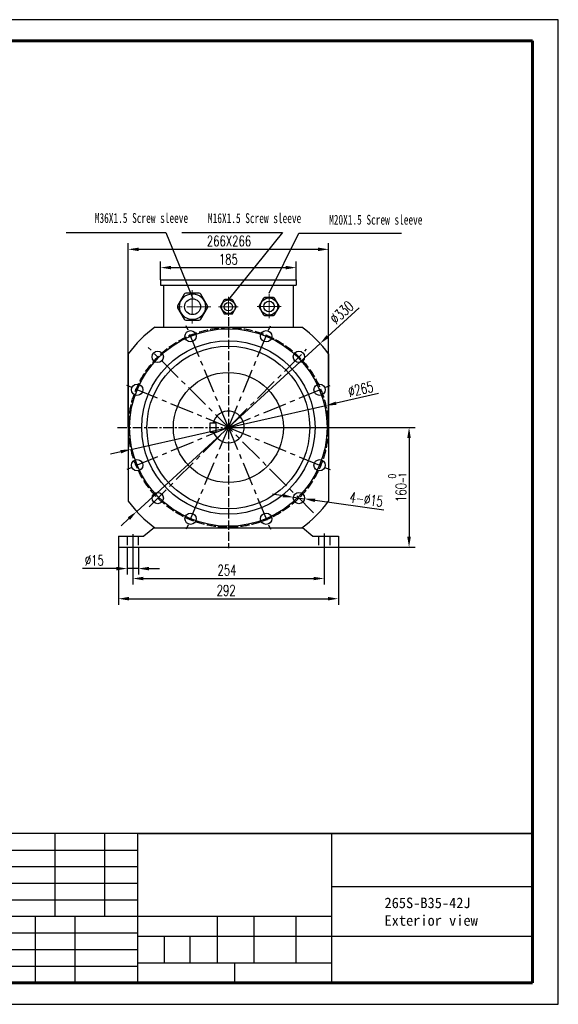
# Model space of a CAD drawing. Header units: inches. Extents: x 5451 to 9295, y -15947 to -4411.
# Tile 4 of 13: x 6568 to 7283, y -15947 to -14641. Entities that reach past the tile are written whole.
import ezdxf

# ---------------------------------------------------------------- set-up
doc = ezdxf.new("R2010")
doc.units = ezdxf.units.IN
doc.header["$MEASUREMENT"] = 0
for name, pattern in [('ACAD_ISO02W100', [15, 12, -3]), ('CENTER', [50.8, 31.75, -6.35, 6.35, -6.35]), ('CENTERX2', [20.32, 12.7, -2.54, 2.54, -2.54])]:
    doc.linetypes.add(name, pattern=pattern)
for name, color, linetype, lineweight in [('中心线', 7, 'CENTER', 13), ('图框2', 7, 'Continuous', 60), ('实线', 7, 'Continuous', 30), ('粗实线', 7, 'Continuous', 30)]:
    doc.layers.add(name, color=color, linetype=linetype, lineweight=lineweight)
for name, color, linetype in [('图框1', 18, 'Continuous'), ('尺寸线', 7, 'Continuous'), ('细实线', 7, 'Continuous')]:
    doc.layers.add(name, color=color, linetype=linetype)
doc.styles.add('SLDTEXTSTYLE0', font='txt')
doc.styles.add('SLDTEXTSTYLE3', font='txt')
doc.styles.add('wldj', font='txt.shx', dxfattribs={"width": 0.7, "bigfont": 'INTECAD.SHX'})
doc.dimstyles.new('半径标注', dxfattribs={"dimscale": 4, "dimtxt": 3.5, "dimasz": 3.5, "dimexe": 2, "dimexo": 0, "dimgap": 1, "dimtad": 1, "dimdec": 3, "dimdsep": 46, "dimtxsty": 'wldj', "dimcen": 0.09, "dimclrd": 1, "dimclre": 1, "dimclrt": 3, "dimazin": 2, "dimtfac": 0.7, "dimtdec": 3, "dimtmove": 0, "dimatfit": 3, "dimfxl": 1, "dimtzin": 0, "dimarcsym": 0})

# ---------------------------------------------------------------- blocks, each defined once
blk = doc.blocks.new('*D32')
at = {"color": 1, "lineweight": -2}
for p, q in [((6755.2, -14986.1), (6755.2, -14962)), ((6769.2, -14970), (6921.2, -14970)), ((6935.2, -14986.1), (6935.2, -14962))]:
    blk.add_line(p, q, dxfattribs=at)
at = {"color": 1}
for points in [[(6769.2, -14967.6), (6769.2, -14972.3), (6755.2, -14970)], [(6921.2, -14967.6), (6921.2, -14972.3), (6935.2, -14970)]]:
    blk.add_solid(points, dxfattribs=at)
at = {"layer": 'Defpoints', "color": 0}
for p in [(6935.2, -14970), (6755.2, -14986.1), (6935.2, -14986.1)]:
    blk.add_point(p, dxfattribs=at)
at = {"color": 3, "insert": (6845.2, -14959), "char_height": 14, "attachment_point": 5, "style": 'wldj'}
blk.add_mtext('185', dxfattribs=at)
blk = doc.blocks.new('*D33')
at = {"color": 1, "lineweight": -2}
for p, q in [((6712.2, -15182.1), (6712.2, -14937.7)), ((6978.2, -15182.1), (6978.2, -14937.7)), ((6726.2, -14945.7), (6964.2, -14945.7))]:
    blk.add_line(p, q, dxfattribs=at)
at = {"color": 1}
for points in [[(6726.2, -14943.4), (6726.2, -14948.1), (6712.2, -14945.7)], [(6964.2, -14943.4), (6964.2, -14948.1), (6978.2, -14945.7)]]:
    blk.add_solid(points, dxfattribs=at)
at = {"layer": 'Defpoints', "color": 0}
for p in [(6978.2, -14945.7), (6712.2, -15182.1), (6978.2, -15182.1)]:
    blk.add_point(p, dxfattribs=at)
at = {"color": 3, "insert": (6846, -14934.7), "char_height": 14, "attachment_point": 5, "style": 'wldj'}
blk.add_mtext('266X266', dxfattribs=at)
blk = doc.blocks.new('*D34')
at = {"color": 1, "lineweight": -2}
for p, q in [((6917.6, -15272.7), (6903.7, -15270.7)), ((6931.5, -15274.7), (6946.3, -15276.8)), ((7051.6, -15291.9), (6960.2, -15278.8))]:
    blk.add_line(p, q, dxfattribs=at)
at = {"color": 1}
for points in [[(6917.9, -15270.4), (6917.3, -15275), (6931.5, -15274.7)], [(6960.5, -15276.5), (6959.8, -15281.1), (6946.3, -15276.8)]]:
    blk.add_solid(points, dxfattribs=at)
at = {"layer": 'Defpoints', "color": 0}
for p in [(6931.5, -15274.7), (6946.3, -15276.8)]:
    blk.add_point(p, dxfattribs=at)
at = {"color": 3, "insert": (7028.2, -15277.5), "char_height": 14, "attachment_point": 5, "rotation": 351.8491, "style": 'wldj'}
blk.add_mtext('4-%%C15', dxfattribs=at)
blk = doc.blocks.new('*D35')
at = {"color": 1, "lineweight": -2}
for p, q in [((6699.2, -15333.6), (6699.2, -15417.3)), ((6991.2, -15333.6), (6991.2, -15417.3)), ((6713.2, -15409.3), (6977.2, -15409.3))]:
    blk.add_line(p, q, dxfattribs=at)
at = {"color": 1}
for points in [[(6713.2, -15406.9), (6713.2, -15411.6), (6699.2, -15409.3)], [(6977.2, -15406.9), (6977.2, -15411.6), (6991.2, -15409.3)]]:
    blk.add_solid(points, dxfattribs=at)
at = {"layer": 'Defpoints', "color": 0}
for p in [(6699.2, -15333.6), (6991.2, -15333.6), (6991.2, -15409.3)]:
    blk.add_point(p, dxfattribs=at)
at = {"color": 3, "insert": (6842.3, -15398.3), "char_height": 14, "attachment_point": 5, "style": 'wldj'}
blk.add_mtext('292', dxfattribs=at)
blk = doc.blocks.new('*D36')
at = {"color": 1, "lineweight": -2}
for p, q in [((6718.2, -15341.1), (6718.2, -15390.5)), ((6972.2, -15341.1), (6972.2, -15390.5)), ((6732.2, -15382.5), (6958.2, -15382.5))]:
    blk.add_line(p, q, dxfattribs=at)
at = {"color": 1}
for points in [[(6732.2, -15380.2), (6732.2, -15384.8), (6718.2, -15382.5)], [(6958.2, -15380.2), (6958.2, -15384.8), (6972.2, -15382.5)]]:
    blk.add_solid(points, dxfattribs=at)
at = {"layer": 'Defpoints', "color": 0}
for p in [(6718.2, -15341.1), (6972.2, -15341.1), (6972.2, -15382.5)]:
    blk.add_point(p, dxfattribs=at)
at = {"color": 3, "insert": (6843.3, -15371.5), "char_height": 14, "attachment_point": 5, "style": 'wldj'}
blk.add_mtext('254', dxfattribs=at)
blk = doc.blocks.new('*D37')
at = {"color": 1, "lineweight": -2}
for p, q in [((6710.7, -15341.1), (6710.7, -15377.3)), ((6725.7, -15341.1), (6725.7, -15377.3)), ((6696.7, -15369.3), (6651.8, -15369.3)), ((6725.7, -15369.3), (6710.7, -15369.3)), ((6739.7, -15369.3), (6753.7, -15369.3))]:
    blk.add_line(p, q, dxfattribs=at)
at = {"color": 1}
for points in [[(6696.7, -15367), (6696.7, -15371.7), (6710.7, -15369.3)], [(6739.7, -15367), (6739.7, -15371.7), (6725.7, -15369.3)]]:
    blk.add_solid(points, dxfattribs=at)
at = {"layer": 'Defpoints', "color": 0}
for p in [(6710.7, -15341.1), (6725.7, -15341.1), (6710.7, -15369.3)]:
    blk.add_point(p, dxfattribs=at)
at = {"color": 3, "insert": (6667.3, -15358.3), "char_height": 14, "attachment_point": 5, "style": 'wldj'}
blk.add_mtext('%%C15', dxfattribs=at)
blk = doc.blocks.new('*D24')
at = {"color": 1, "lineweight": -2}
for p, q in [((6845.2, -15182.1), (7093, -15182.1)), ((7085, -15196.1), (7085, -15327.1)), ((6987.6, -15341.1), (7093, -15341.1))]:
    blk.add_line(p, q, dxfattribs=at)
at = {"color": 1}
for points in [[(7082.6, -15196.1), (7087.3, -15196.1), (7085, -15182.1)], [(7082.6, -15327.1), (7087.3, -15327.1), (7085, -15341.1)]]:
    blk.add_solid(points, dxfattribs=at)
at = {"layer": 'Defpoints', "color": 0}
for p in [(6845.2, -15182.1), (6987.6, -15341.1), (7085, -15341.1)]:
    blk.add_point(p, dxfattribs=at)
at = {"color": 3, "insert": (7069.5, -15261.6), "char_height": 14, "attachment_point": 5, "rotation": 90, "style": 'wldj'}
blk.add_mtext('160{\\H0.7x;\\S 0^ -1;}', dxfattribs=at)
blk = doc.blocks.new('*D46')
at = {"color": 1, "lineweight": -2}
for p, q in [((7044.6, -15137.2), (6988.1, -15149.9)), ((6715.9, -15211.2), (6974.5, -15153)), ((6702.3, -15214.2), (6688.6, -15217.3))]:
    blk.add_line(p, q, dxfattribs=at)
at = {"color": 1}
for points in [[(6987.6, -15147.7), (6988.6, -15152.2), (6974.5, -15153)], [(6701.7, -15212), (6702.8, -15216.5), (6715.9, -15211.2)]]:
    blk.add_solid(points, dxfattribs=at)
at = {"layer": 'Defpoints', "color": 0}
for p in [(6974.5, -15153), (6715.9, -15211.2)]:
    blk.add_point(p, dxfattribs=at)
at = {"color": 3, "insert": (7020.8, -15131.3), "char_height": 14, "attachment_point": 5, "rotation": 12.6799, "style": 'wldj'}
blk.add_mtext('∅265', dxfattribs=at)
blk = doc.blocks.new('*D48')
at = {"color": 1, "lineweight": -2}
for p, q in [((7018.7, -15023.2), (6977.2, -15061.2)), ((6723.5, -15293.5), (6966.9, -15070.7)), ((6713.1, -15303), (6702.8, -15312.4))]:
    blk.add_line(p, q, dxfattribs=at)
at = {"color": 1}
for points in [[(6975.6, -15059.5), (6978.8, -15062.9), (6966.9, -15070.7)], [(6711.6, -15301.2), (6714.7, -15304.7), (6723.5, -15293.5)]]:
    blk.add_solid(points, dxfattribs=at)
at = {"layer": 'Defpoints', "color": 0}
for p in [(6966.9, -15070.7), (6723.5, -15293.5)]:
    blk.add_point(p, dxfattribs=at)
at = {"color": 3, "insert": (6995.7, -15029.4), "char_height": 14, "attachment_point": 5, "rotation": 42.4706, "style": 'wldj'}
blk.add_mtext('∅330', dxfattribs=at)

msp = doc.modelspace()

# ---------------------------------------------------------------- linework, layer by layer
for p, q in [((6755.1841, -14986.0904), (6755.1841, -14993.0904)), ((6755.1841, -14986.0904), (6935.1841, -14986.0904)), ((6755.1841, -14993.0904), (6935.1841, -14993.0904)), ((6759.1841, -14993.0904), (6759.1841, -15050.0904)), ((6931.1841, -14993.0904), (6931.1841, -15050.0904)), ((6935.1841, -14986.0904), (6935.1841, -14993.0904)), ((6747.5316, -15049.0904), (6942.8365, -15049.0904)), ((6712.1841, -15084.438), (6712.1841, -15279.7429)), ((6978.1841, -15084.438), (6978.1841, -15279.7429)), ((6821.1715, -15176.0904), (6829.1715, -15176.0904)), ((6821.1715, -15188.0904), (6821.1715, -15176.0904)), ((6829.1715, -15188.0904), (6829.1715, -15176.0904)), ((6821.1715, -15188.0904), (6829.1715, -15188.0904)), ((6718.1841, -15323.6926), (6718.1841, -15343.6603)), ((6746.9733, -15314.6787), (6733.1841, -15326.0904)), ((6747.5316, -15315.0904), (6942.8365, -15315.0904)), ((6943.3949, -15314.6787), (6957.1841, -15326.0904)), ((6972.1841, -15322.648), (6972.1841, -15344.7611)), ((6699.1841, -15326.0904), (6699.1841, -15341.0904)), ((6699.1841, -15326.0904), (6733.1841, -15326.0904)), ((6957.1841, -15326.0904), (6991.1841, -15326.0904)), ((6991.1841, -15326.0904), (6991.1841, -15341.0904)), ((6699.1841, -15341.0904), (6991.1841, -15341.0904))]:
    msp.add_line(p, q)
at = {"color": 1, "linetype": 'ACAD_ISO02W100'}
for p, q in [((6845.1841, -15035.688), (6845.1841, -15342.0904)), ((6710.6841, -15326.0904), (6710.6841, -15341.0904)), ((6725.6841, -15326.0904), (6725.6841, -15341.0904)), ((6964.6841, -15326.0904), (6964.6841, -15341.0904)), ((6979.6841, -15326.0904), (6979.6841, -15341.0904))]:
    msp.add_line(p, q, dxfattribs=at)
at = {"color": 1, "linetype": 'CENTER'}
for p, q in [((6845.1841, -15182.0904), (6787.1899, -15042.08)), ((6845.1841, -15182.0904), (6903.1783, -15042.08)), ((6958.3212, -15295.2275), (6738.9605, -15075.8668)), ((6740.0485, -15287.226), (6949.097, -15078.1775)), ((6845.1841, -15182.0904), (6705.1737, -15124.0962)), ((6845.1841, -15182.0904), (6985.1945, -15124.0962)), ((6845.1841, -15182.0904), (6705.1737, -15240.0846)), ((6845.1841, -15182.0904), (6787.1899, -15322.1008)), ((6845.1841, -15182.0904), (6903.1783, -15322.1008)), ((6845.1841, -15182.0904), (6985.1945, -15240.0846))]:
    msp.add_line(p, q, dxfattribs=at)
at = {"color": 1, "linetype": 'CENTERX2'}
msp.add_line((6697.8949, -15182.0904), (6991.598, -15182.0904), dxfattribs=at)
msp.add_lwpolyline([(5450.6862, -15947.4536), (7283.073, -15947.4536), (7283.073, -14641.0206), (5450.6862, -14641.0206)], close=True)
at = {"color": 1, "linetype": 'ACAD_ISO02W100'}
msp.add_circle((6845.1841, -15182.0904), 132.5, dxfattribs=at)
for centre, radius in [((6845.1841, -15182.0904), 131), ((6795.0526, -15061.0622), 7.5), ((6895.3156, -15061.0622), 7.5), ((6845.1841, -15182.0904), 115), ((6845.1841, -15182.0904), 108), ((6751.4924, -15088.3988), 7.5), ((6938.8757, -15088.3988), 7.5), ((6845.1841, -15182.0904), 73), ((6724.1559, -15131.9589), 7.5), ((6966.2123, -15131.9589), 7.5), ((6724.1559, -15232.2219), 7.5), ((6966.2123, -15232.2219), 7.5), ((6751.4924, -15275.7821), 7.5), ((6938.8757, -15275.7821), 7.5), ((6795.0526, -15303.1186), 7.5), ((6895.3156, -15303.1186), 7.5)]:
    msp.add_circle(centre, radius)
for centre, radius, start, end in [((6845.1841, -15182.0904), 165, 126.2871916, 143.7128084), ((6845.1841, -15182.0904), 165, 36.2871916, 53.7128084), ((6845.1841, -15181.3638), 21, 198.6819288, 165.4565366), ((6845.1841, -15182.0904), 165, 216.2871916, 233.7128084), ((6845.1841, -15182.0904), 165, 306.2871916, 323.7128084)]:
    msp.add_arc(centre, radius, start, end)
at = {"layer": '中心线', "color": 0}
for p, q in [((6797.3123, -14999.7331), (6797.3123, -15043.9374)), ((6845.1841, -15008.723), (6845.1841, -15033.9569)), ((6845.1841, -15008.9045), (6845.1841, -15034.1384)), ((6899.1999, -15005.1685), (6899.1999, -15036.7109)), ((6899.1999, -15005.3499), (6899.1999, -15036.8923)), ((6821.9027, -15021.8352), (6772.7218, -15021.8352)), ((6821.9027, -15022.0167), (6772.7218, -15022.0167)), ((6858.1152, -15021.8352), (6831.8853, -15021.8352)), ((6858.1152, -15022.0167), (6831.8853, -15022.0167)), ((6915.3638, -15021.5588), (6882.5765, -15021.5588)), ((6915.3638, -15021.7402), (6882.5765, -15021.7402))]:
    msp.add_line(p, q, dxfattribs=at)
at = {"layer": '图框1'}
msp.add_line((6853.412, -15892.3557), (6853.412, -15918.7557), dxfattribs=at)
at = {"layer": '图框2'}
for p, q in [((5569.8, -14669.1557), (7248.7801, -14669.1557)), ((7248.7801, -14669.1557), (7248.7801, -15918.7557)), ((7248.7801, -15918.7557), (5450.6862, -15918.7557))]:
    msp.add_line(p, q, dxfattribs=at)
at = {"layer": '实线', "color": 0}
for p, q in [((6786.6065, -15005.3352), (6777.8423, -15020.5152)), ((6806.4211, -15004.0152), (6788.8928, -15004.0152)), ((6817.4716, -15020.5152), (6808.7074, -15005.3352)), ((6891.833, -15010.5588), (6885.9902, -15020.6788)), ((6905.0427, -15009.6788), (6893.3572, -15009.6788)), ((6912.4097, -15020.6788), (6906.5669, -15010.5588)), ((6777.8423, -15023.1552), (6786.6065, -15038.3352)), ((6808.7074, -15038.3352), (6817.4716, -15023.1552)), ((6839.2905, -15013.0352), (6834.6163, -15021.1312)), ((6834.6163, -15022.5392), (6839.2905, -15030.6352)), ((6849.8583, -15012.3312), (6840.5099, -15012.3312)), ((6855.7519, -15021.1312), (6851.0777, -15013.0352)), ((6851.0777, -15030.6352), (6855.7519, -15022.5392)), ((6885.9902, -15022.4388), (6891.833, -15032.5588)), ((6906.5669, -15032.5588), (6912.4097, -15022.4388)), ((6840.5099, -15031.3392), (6849.8583, -15031.3392)), ((6893.3572, -15033.4388), (6905.0427, -15033.4388)), ((6788.8928, -15039.6552), (6806.4211, -15039.6552))]:
    msp.add_line(p, q, dxfattribs=at)
for centre, radius in [((6797.657, -15021.8352), 17.16), ((6899.1999, -15021.5588), 11.44), ((6797.657, -15021.8352), 10.56), ((6845.1841, -15021.8352), 9.152), ((6845.1841, -15021.8352), 5.632), ((6899.1999, -15021.5588), 7.04)]:
    msp.add_circle(centre, radius, dxfattribs=at)
for centre, radius, start, end in [((6788.8928, -15006.6552), 2.64, 90, 150), ((6806.4211, -15006.6552), 2.64, 30, 90), ((6893.3572, -15011.4388), 1.76, 90, 150), ((6905.0427, -15011.4388), 1.76, 30, 90), ((6780.1286, -15021.8352), 2.64, 150, 210), ((6815.1853, -15021.8352), 2.64, 330, 30), ((6835.8356, -15021.8352), 1.408, 150, 210), ((6840.5099, -15013.7392), 1.408, 90, 150), ((6849.8583, -15013.7392), 1.408, 30, 90), ((6854.5325, -15021.8352), 1.408, 330, 30), ((6887.5144, -15021.5588), 1.76, 150, 210), ((6910.8855, -15021.5588), 1.76, 330, 30), ((6840.5099, -15029.9312), 1.408, 210, 270), ((6849.8583, -15029.9312), 1.408, 270, 330), ((6893.3572, -15031.6788), 1.76, 210, 270), ((6905.0427, -15031.6788), 1.76, 270, 330), ((6788.8928, -15037.0152), 2.64, 210, 270), ((6806.4211, -15037.0152), 2.64, 270, 330)]:
    msp.add_arc(centre, radius, start, end, dxfattribs=at)
at = {"layer": '尺寸线', "color": 0}
for p, q in [((6629.8638, -14923.5378), (6762.1111, -14923.5378)), ((6762.1111, -14923.5378), (6797.657, -15009.9552)), ((6783.4744, -14923.5378), (6916.8901, -14923.5378)), ((6916.8901, -14923.5378), (6845.1841, -15012.3312)), ((6938.9214, -14924.2327), (7075.0614, -14924.2327))]:
    msp.add_line(p, q, dxfattribs=at)
at = {"layer": '尺寸线'}
msp.add_line((6899.1999, -15003.7388), (6938.9214, -14924.2327), dxfattribs=at)
at = {"layer": '粗实线'}
for p, q in [((7248.7801, -15720.7557), (6456.7801, -15720.7557)), ((6724.712, -15720.7557), (6724.712, -15918.7557)), ((6982.112, -15720.7557), (6982.112, -15918.7557)), ((6982.112, -15791.1557), (7248.7801, -15791.1557)), ((6982.112, -15830.7557), (6456.7801, -15830.7557)), ((6724.712, -15857.1557), (6982.112, -15857.1557)), ((6982.112, -15857.1557), (7248.7801, -15857.1557)), ((6724.712, -15892.3557), (6982.112, -15892.3557))]:
    msp.add_line(p, q, dxfattribs=at)
at = {"layer": '细实线'}
for p, q in [((6614.756, -15720.7557), (6614.756, -15830.7557)), ((6680.756, -15720.7557), (6680.756, -15830.7557)), ((6456.7801, -15742.7557), (6724.712, -15742.7557)), ((6456.7801, -15764.7557), (6724.712, -15764.7557)), ((6456.7801, -15786.7557), (6724.712, -15786.7557)), ((6456.7801, -15808.7557), (6724.712, -15808.7557)), ((6588.7801, -15830.7557), (6588.7801, -15918.7557)), ((6641.5801, -15830.7557), (6641.5801, -15918.7557)), ((6830.312, -15830.7557), (6830.312, -15892.3557)), ((6878.8268, -15830.7557), (6878.8268, -15892.3557)), ((6934.812, -15830.7557), (6934.812, -15892.3557)), ((6456.7801, -15852.7557), (6724.712, -15852.7557)), ((6759.9308, -15857.1557), (6759.9308, -15892.3557)), ((6794.0255, -15857.1557), (6794.0255, -15892.3557)), ((6456.7801, -15874.7557), (6724.712, -15874.7557)), ((6456.7801, -15896.7557), (6724.712, -15896.7557))]:
    msp.add_line(p, q, dxfattribs=at)
at = {"layer": '细实线', "color": 0}
msp.add_line((6726.2284, -15720.7557), (7248.7801, -15720.7557), dxfattribs=at)

# ---------------------------------------------------------------- texts
at = {"color": 7, "linetype": 'Continuous', "lineweight": 0, "insert": (7052.4028, -15805.8629), "char_height": 14, "attachment_point": 1, "style": 'SLDTEXTSTYLE3'}
msp.add_mtext('{\\fSimSun|b0|i0|c134|p2;265S-B35-42J \\P\\fSimSun|b0|i0|c0|p2;\\C256;Exterior view}', dxfattribs=at)
at = {"layer": '尺寸线', "color": 0, "char_height": 13, "width": 139.536865, "attachment_point": 1, "style": 'SLDTEXTSTYLE0'}
for s, insert in [('{\\fKaiTi_GB2312|b0|i0|c134|p2;\\W0.7;\\C3;M36X1.5 Screw sleeve}', (6667.9487, -14897.672)), ('{\\fKaiTi_GB2312|b0|i0|c134|p49;\\W0.7;\\C3;M16X1.5 Screw sleeve}', (6818.1041, -14897.8701)), ('{\\fKaiTi_GB2312|b0|i0|c134|p49;\\W0.7;\\C3;M20X1.5 Screw sleeve}', (6978.9062, -14899.9665))]:
    msp.add_mtext(s, dxfattribs=dict(at, insert=insert))

# ---------------------------------------------------------------- dimensions: what is measured, and where the dimension line sits
dim = msp.add_linear_dim(base=(6978.1841, -14945.7451), p1=(6712.1841, -15182.0904), p2=(6978.1841, -15182.0904), text='266X266', dimstyle='半径标注')
dim.commit()
dim.dimension.update_dxf_attribs({"geometry": '*D33', "text_midpoint": (6845.9768, -14945.7451), "dimtype": 160})
for base, p1, p2, text, picture, middle in [((6935.1841, -14969.9592), (6755.1841, -14986.0904), (6935.1841, -14986.0904), '185', '*D32', (6845.1841, -14958.9592)), ((6710.6841, -15369.3245), (6725.6841, -15341.0904), (6710.6841, -15341.0904), '%%C15', '*D37', (6667.2508, -15358.3245))]:
    dim = msp.add_linear_dim(base=base, p1=p1, p2=p2, text=text, dimstyle='半径标注')
    dim.commit()
    dim.dimension.update_dxf_attribs({"geometry": picture, "text_midpoint": middle})
for p1, p2, picture, middle in [((6723.4762, -15293.5004), (6966.892, -15070.6804), '*D48', (6995.7188, -15029.3799)), ((6715.9155, -15211.1747), (6974.4526, -15153.0061), '*D46', (7020.7861, -15131.3065))]:
    dim = msp.add_diameter_dim_2p(p1=p1, p2=p2, dimstyle='半径标注')
    dim.commit()
    dim.dimension.update_dxf_attribs({"geometry": picture, "text_midpoint": middle})
dim = msp.add_linear_dim(base=(7084.9522, -15341.0904), p1=(6845.1841, -15182.0904), p2=(6987.6274, -15341.0904), angle=90, text='160{\\H0.7x;\\S 0^ -1;}', dimstyle='半径标注')
dim.commit()
dim.dimension.update_dxf_attribs({"geometry": '*D24', "text_midpoint": (7069.5189, -15261.5904)})
dim = msp.add_diameter_dim_2p(p1=(6931.4515, -15274.7187), p2=(6946.3, -15276.8454), text='4-%%C15', dimstyle='半径标注')
dim.commit()
dim.dimension.update_dxf_attribs({"geometry": '*D34', "text_midpoint": (7026.663, -15288.3556), "dimtype": 163})
for base, p1, p2, picture, middle in [((6991.1841, -15409.2542), (6699.1841, -15333.5904), (6991.1841, -15333.5904), '*D35', (6842.2818, -15409.2542)), ((6972.1841, -15382.4869), (6718.1841, -15341.0904), (6972.1841, -15341.0904), '*D36', (6843.2929, -15382.4869))]:
    dim = msp.add_linear_dim(base=base, p1=p1, p2=p2, dimstyle='半径标注')
    dim.commit()
    dim.dimension.update_dxf_attribs({"geometry": picture, "text_midpoint": middle, "dimtype": 160})

doc.saveas('drawing.dxf')
